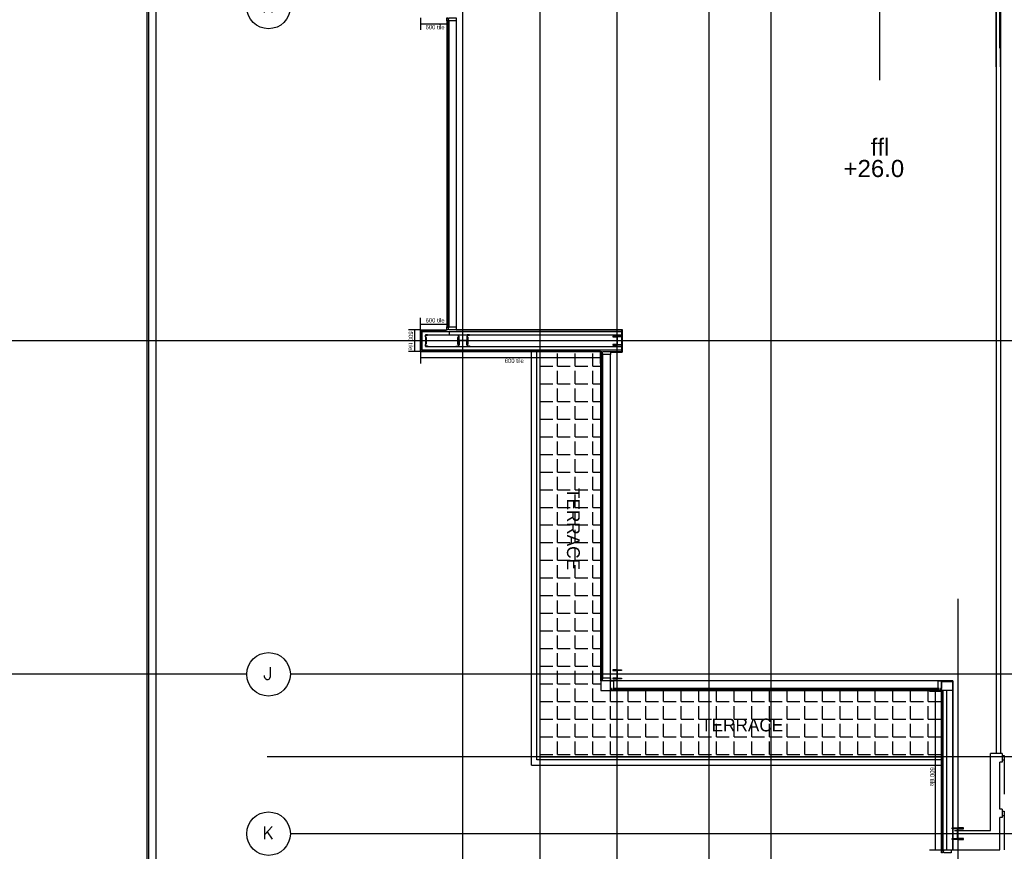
# Model space of a CAD drawing. Header units: millimetres. Extents: x -312551 to 250764, y -35891 to 59426.
# Tile 214 of 256: x 124028 to 147029, y -22528 to -3087. Entities that reach past the tile are written whole.
import ezdxf
from ezdxf.enums import TextEntityAlignment as Align

# ---------------------------------------------------------------- set-up
doc = ezdxf.new("R2010")
doc.units = ezdxf.units.MM
doc.header["$LTSCALE"] = 2.5
for name, color, linetype in [('curtain walling', 7, 'Continuous'), ('GLAZING', 1, 'Continuous'), ('NF ARCH', 4, 'Continuous'), ('NF-BUBBLE', 3, 'Continuous'), ('NF-GRIDS', 252, 'Continuous'), ('NF-Steel columns', 6, 'Continuous'), ('TERR TILE 500', 11, 'Continuous'), ('TERR TILE 600', 160, 'Continuous'), ('Terrace', 6, 'Continuous'), ('Terracotta Tile', 30, 'Continuous'), ('Text', 7, 'Continuous')]:
    doc.layers.add(name, color=color, linetype=linetype)
doc.styles.add('PAQ0135XPST$0$TITLE', font='swissl.ttf')
doc.styles.add('ROMANS', font='romans.shx', dxfattribs={"width": 0.8})

# ---------------------------------------------------------------- blocks, each defined once
blk = doc.blocks.new('254')
at = {"layer": 'NF-Steel columns', "color": 2, "linetype": 'Continuous'}
for points in [[(4507, -25241), (4378, -25241), (4378, -25220), (4488, -25220, 0.414214), (4501, -25208), (4501, -25007, 0.414214), (4488, -24995), (4378, -24995), (4378, -24974), (4507, -24974)], [(4507, -25241), (4637, -25241), (4637, -25220), (4527, -25220, -0.414214), (4514, -25208), (4514, -25007, -0.414214), (4527, -24995), (4637, -24995), (4637, -24974), (4507, -24974)]]:
    blk.add_lwpolyline(points, format="xyb", dxfattribs=at)
blk = doc.blocks.new('BUBBLEGRID')
at = {"layer": 'NF-BUBBLE'}
blk.add_circle((-678, 0), 678, dxfattribs=at)
at = {"layer": 'NF-BUBBLE', "color": 1, "style": 'ROMANS'}
blk.add_attdef('888', text='', height=400, dxfattribs=at).set_placement((-698, -173), align=Align.CENTER)

msp = doc.modelspace()

# ---------------------------------------------------------------- hatches: boundary and pattern name
at = {"layer": 'Terrace'}
h = msp.add_hatch(dxfattribs=at)
h.set_pattern_fill('ANGLE', color=256, scale=1500, style=0)
h.set_pattern_definition([(0, (-2071521.74, -4242199.36), (0, 412.5), [300, -112.5]), (90, (-2071521.74, -4242199.36), (-412.5, 3e-14), [300, -112.5])])
h.paths.add_polyline_path([(136182.8, -10840.5), (137602.8, -10840.5), (137602.8, -18770.5), (145562.7, -18770.5), (145562.7, -20315.5), (136182.8, -20315.5)])

# ---------------------------------------------------------------- linework, layer by layer
for p, q in [((133426.8, -10377.5), (138084.4, -10377.5)), ((133426.8, -10803.5), (133426.8, -10377.5)), ((133426.8, -10377.5), (134057.8, -10377.5)), ((133506.8, -10457.5), (133506.8, -10723.5)), ((133556.8, -10457.5), (134199.4, -10457.5)), ((133566.8, -10457.5), (138084.4, -10457.5)), ((134057.8, -10377.5), (134057.8, -10457.5)), ((133426.8, -10803.5), (138084.4, -10803.5)), ((133556.8, -10723.5), (138084.4, -10723.5)), ((145599.7, -22490.5), (145599.7, -18770.5)), ((145679.7, -18770.5), (145679.7, -22490.5)), ((145816.7, -18770.5), (145816.7, -22490.5))]:
    msp.add_line(p, q)
for points in [[(133556.8, -10467.5), (133556.8, -10457.5), (133506.8, -10457.5), (133506.8, -10497.5), (133521.8, -10517.5), (133521.8, -10663.5), (133506.8, -10683.5), (133506.8, -10723.5), (133556.8, -10723.5), (133556.8, -10713.5), (133554.8, -10713.5), (133554.8, -10721.5), (133508.8, -10721.5), (133508.8, -10684.2), (133523.8, -10664.2), (133523.8, -10516.9), (133508.8, -10496.9), (133508.8, -10459.5), (133554.8, -10459.5), (133554.8, -10467.5)], [(134231.2, -10467.5), (134231.2, -10457.5), (134281.2, -10457.5), (134281.2, -10497.5), (134266.2, -10517.5), (134266.2, -10663.5), (134281.2, -10683.5), (134281.2, -10723.5), (134231.2, -10723.5), (134231.2, -10713.5), (134233.2, -10713.5), (134233.2, -10721.5), (134279.2, -10721.5), (134279.2, -10684.2), (134264.2, -10664.2), (134264.2, -10516.9), (134279.2, -10496.9), (134279.2, -10459.5), (134233.2, -10459.5), (134233.2, -10467.5)], [(134534.4, -10467.5), (134534.4, -10457.5), (134484.4, -10457.5), (134484.4, -10497.5), (134499.4, -10517.5), (134499.4, -10663.5), (134484.4, -10683.5), (134484.4, -10723.5), (134534.4, -10723.5), (134534.4, -10713.5), (134532.4, -10713.5), (134532.4, -10721.5), (134486.4, -10721.5), (134486.4, -10684.2), (134501.4, -10664.2), (134501.4, -10516.9), (134486.4, -10496.9), (134486.4, -10459.5), (134532.4, -10459.5), (134532.4, -10467.5)]]:
    msp.add_lwpolyline(points, close=True)
at = {"layer": 'curtain walling'}
for p, q in [((137602.8, -18545.5), (137602.8, -18770.5)), ((137827.8, -18545.5), (137602.8, -18545.5)), ((137827.8, -18770.5), (137827.8, -18545.5)), ((137602.8, -18770.5), (137827.8, -18770.5))]:
    msp.add_line(p, q, dxfattribs=at)
for points in [[(134027.8, -3040.5), (134027.8, -3063), (134052.8, -3063), (134052.8, -3040.5), (134227.8, -3040.5), (134227.8, -3115.5), (134052.8, -3115.5), (134052.8, -3093), (134027.8, -3093), (134027.8, -3115.5), (134002.8, -3115.5), (134002.8, -3040.5), (134027.8, -3040.5)], [(134027.8, -10265.5), (134027.8, -10288), (134052.8, -10288), (134052.8, -10265.5), (134227.8, -10265.5), (134227.8, -10340.5), (134052.8, -10340.5), (134052.8, -10318), (134027.8, -10318), (134027.8, -10340.5), (134002.8, -10340.5), (134002.8, -10265.5), (134027.8, -10265.5)], [(137627.8, -10840.5), (137627.8, -10863), (137652.8, -10863), (137652.8, -10840.5), (137827.8, -10840.5), (137827.8, -10915.5), (137652.8, -10915.5), (137652.8, -10893), (137627.8, -10893), (137627.8, -10915.5), (137602.8, -10915.5), (137602.8, -10840.5), (137627.8, -10840.5)], [(137627.8, -18470.5), (137627.8, -18493), (137652.8, -18493), (137652.8, -18470.5), (137827.8, -18470.5), (137827.8, -18545.5), (137652.8, -18545.5), (137652.8, -18523), (137627.8, -18523), (137627.8, -18545.5), (137602.8, -18545.5), (137602.8, -18470.5), (137627.8, -18470.5)], [(137827.8, -18745.5), (137850.3, -18745.5), (137850.3, -18720.5), (137827.8, -18720.5), (137827.8, -18545.5), (137902.8, -18545.5), (137902.8, -18720.5), (137880.3, -18720.5), (137880.3, -18745.5), (137902.8, -18745.5), (137902.8, -18770.5), (137827.8, -18770.5), (137827.8, -18745.5)], [(145487.7, -18745.5), (145510.2, -18745.5), (145510.2, -18720.5), (145487.7, -18720.5), (145487.7, -18545.5), (145562.7, -18545.5), (145562.7, -18720.5), (145540.2, -18720.5), (145540.2, -18745.5), (145562.7, -18745.5), (145562.7, -18770.5), (145487.7, -18770.5), (145487.7, -18745.5)], [(145587.7, -22490.5), (145587.7, -22513), (145612.7, -22513), (145612.7, -22490.5), (145787.7, -22490.5), (145787.7, -22565.5), (145612.7, -22565.5), (145612.7, -22543), (145587.7, -22543), (145587.7, -22565.5), (145562.7, -22565.5), (145562.7, -22490.5), (145587.7, -22490.5)]]:
    msp.add_lwpolyline(points, dxfattribs=at)
msp.add_lwpolyline([(145562.7, -18560.5), (145816.7, -18560.5), (145816.7, -18770.5), (145562.7, -18770.5)], close=True, dxfattribs=at)
at = {"layer": 'GLAZING'}
for p, q in [((134002.8, -3115.5), (134002.8, -10265.5)), ((134027.8, -3115.5), (134027.8, -10265.5)), ((134027.8, -3115.5), (134027.8, -10265.5)), ((134052.8, -3115.5), (134052.8, -10265.5)), ((134052.8, -3115.5), (134052.8, -10265.5)), ((134227.8, -3040.5), (134227.8, -10265.5)), ((134227.8, -3040.5), (134227.8, -10265.5)), ((134227.8, -10325.5), (138099.4, -10325.5)), ((134227.8, -10340.5), (138084.4, -10340.5)), ((138084.4, -10340.5), (138084.4, -10840.5)), ((138099.4, -10325.5), (138099.4, -10855.5)), ((137602.8, -18470.5), (137602.8, -10915.5)), ((137627.8, -18470.5), (137627.8, -10915.5)), ((137652.8, -18470.5), (137652.8, -10915.5)), ((137827.8, -10840.5), (138084.4, -10840.5)), ((137827.8, -10855.5), (138099.4, -10855.5)), ((137827.8, -18770.5), (137827.8, -10915.5)), ((145829.2, -18545.5), (137602.8, -18545.5)), ((145816.7, -18560.5), (145562.7, -18560.5)), ((145829.2, -18545.5), (145829.2, -22490.5)), ((145487.7, -18720.5), (137902.8, -18720.5)), ((145487.7, -18745.5), (137902.8, -18745.5)), ((145562.7, -18770.5), (137902.8, -18770.5))]:
    msp.add_line(p, q, dxfattribs=at)
at = {"layer": 'NF ARCH'}
for p, q in [((135982.8, -20515.5), (135982.8, -10840.5)), ((136107.8, -20390.5), (136107.8, -10840.5)), ((136182.8, -20315.5), (136182.8, -10840.5)), ((146707.5, -22040.5), (146707.5, -20240.5)), ((146976.1, -20240.5), (146707.5, -20240.5)), ((146976.1, -20240.5), (146976.1, -20440.5)), ((145577.7, -20390.5), (136107.8, -20390.5)), ((136182.8, -20315.5), (145577.7, -20315.5)), ((146923.4, -21540.5), (146923.4, -20440.5)), ((146976.1, -20440.5), (146923.4, -20440.5)), ((146975.4, -20290.5), (147025.7, -20290.5)), ((146976.1, -20390.7), (147026.1, -20390.5)), ((147025.7, -20290.5), (147026.1, -20390.5)), ((147026.1, -20390.5), (147029, -21190.5)), ((135982.8, -20515.5), (145577.7, -20515.5)), ((146976.1, -21540.5), (146923.4, -21540.5)), ((146975.7, -21590.7), (147025.7, -21590.5)), ((146976.1, -21540.5), (146976.1, -21740.5)), ((147025.7, -21590.5), (147026.1, -21690.5)), ((146923.4, -22490.5), (146923.4, -21740.5)), ((146976.1, -21740.5), (146923.4, -21740.5)), ((146976.1, -21690.7), (147026.1, -21690.5)), ((147026.1, -21690.5), (147029, -22490.5)), ((145862.7, -22040.5), (146707.5, -22040.5)), ((145562.7, -22490.5), (146923.4, -22490.5))]:
    msp.add_line(p, q, dxfattribs=at)
at = {"layer": 'NF-GRIDS'}
for p, q in [((127007.8, -27784), (127007.8, 58409.3)), ((127042.8, -27784), (127042.8, 58409.3)), ((127217.8, -27784), (127217.8, 58409.3)), ((134382.8, -27784), (134382.8, 58409.3)), ((141582.8, -27784), (141582.8, 58409.3)), ((140133.2, -27784), (140133.2, 46303.6)), ((137982.8, -27784), (137982.8, 32585.1)), ((136182.8, -27784), (136182.8, 21323.1)), ((146922.5, -3750.4), (146922.5, 7979.8)), ((144122.1, -4498.1), (144122.1, 6990.4)), ((146837.5, -4190.5), (146837.5, 3809.5)), ((146937.5, -4190.5), (146937.5, 3809.5)), ((146837.5, -2840.5), (146837.5, -20240.5)), ((146937.5, -2840.5), (146937.5, -20240.5)), ((164549.8, -10590.5), (84521.8, -10590.5)), ((145942.7, -16623.8), (145942.7, -31264.5)), ((129333.8, -18390.5), (84521.8, -18390.5)), ((164549.8, -18390.5), (130350.1, -18390.5)), ((164549.8, -20315.5), (129807.7, -20315.5)), ((164549.8, -22115.5), (130350.1, -22115.5))]:
    msp.add_line(p, q, dxfattribs=at)
at = {"layer": 'NF-Steel columns', "color": 2}
for points in [[(134484.4, -10590.5), (134484.4, -10488.9), (134473.4, -10488.9), (134473.4, -10576.2, -0.4142136), (134462.7, -10586.9), (134302.9, -10586.9, -0.4142136), (134292.2, -10576.2), (134292.2, -10488.9), (134281.2, -10488.9), (134281.2, -10590.5)], [(137982.8, -10488.9), (137881.2, -10488.9), (137881.2, -10499.9), (137968.4, -10499.9, -0.4142136), (137979.1, -10510.6), (137979.1, -10670.4, -0.4142136), (137968.4, -10681.1), (137881.2, -10681.1), (137881.2, -10692.1), (137982.8, -10692.1)], [(137982.8, -10488.9), (138084.4, -10488.9), (138084.4, -10499.9), (137997.1, -10499.9, 0.4142136), (137986.4, -10510.6), (137986.4, -10670.4, 0.4142136), (137997.1, -10681.1), (138084.4, -10681.1), (138084.4, -10692.1), (137982.8, -10692.1)], [(134484.4, -10590.5), (134484.4, -10692.1), (134473.4, -10692.1), (134473.4, -10604.9, 0.4142136), (134462.7, -10594.2), (134302.9, -10594.2, 0.4142136), (134292.2, -10604.9), (134292.2, -10692.1), (134281.2, -10692.1), (134281.2, -10590.5)], [(137982.8, -18288.9), (137881.2, -18288.9), (137881.2, -18299.9), (137968.4, -18299.9, -0.4142136), (137979.1, -18310.6), (137979.1, -18470.4, -0.4142136), (137968.4, -18481.1), (137881.2, -18481.1), (137881.2, -18492.1), (137982.8, -18492.1)], [(137982.8, -18288.9), (138084.4, -18288.9), (138084.4, -18299.9), (137997.1, -18299.9, 0.4142136), (137986.4, -18310.6), (137986.4, -18470.4, 0.4142136), (137997.1, -18481.1), (138084.4, -18481.1), (138084.4, -18492.1), (137982.8, -18492.1)]]:
    msp.add_lwpolyline(points, format="xyb", dxfattribs=at)
at = {"layer": 'TERR TILE 500'}
for p, q in [((133397.8, -10340.5), (133110.3, -10340.5)), ((133254.1, -10340.5), (133254.1, -10840.5)), ((133397.8, -10840.5), (133110.3, -10840.5))]:
    msp.add_line(p, q, dxfattribs=at)
at = {"layer": 'TERR TILE 600'}
for p, q in [((133389.8, -3040.5), (133389.8, -3324)), ((133389.8, -3180.3), (134002.8, -3180.3)), ((133389.8, -10340.5), (133389.8, -10057)), ((133389.8, -10200.8), (134002.8, -10200.8)), ((133389.8, -10840.5), (133389.8, -11124)), ((133389.8, -10980.3), (137589.8, -10980.3)), ((137589.8, -10840.5), (137589.8, -11124)), ((145279.2, -18780.5), (145562.7, -18780.5)), ((145419, -22490.5), (145419, -18780.5)), ((145279.2, -22490.5), (145562.7, -22490.5))]:
    msp.add_line(p, q, dxfattribs=at)
at = {"layer": 'Terrace'}
msp.add_lwpolyline([(136182.8, -10840.5), (137602.8, -10840.5), (137602.8, -18770.5), (145562.7, -18770.5), (145562.7, -20315.5), (136182.8, -20315.5)], close=True, dxfattribs=at)
at = {"layer": 'Terracotta Tile'}
for p, q in [((133389.8, -10836.5), (133389.8, -10344.5)), ((133404.8, -10359.5), (133389.8, -10344.5)), ((133397.8, -10340.5), (133989.8, -10340.5)), ((133412.8, -10355.5), (133397.8, -10340.5)), ((133989.8, -10340.5), (133989.8, -10355.5)), ((133989.8, -10340.5), (133989.8, -10355.5)), ((133989.8, -10340.5), (133989.8, -10355.5)), ((133989.8, -10340.5), (133989.8, -10355.5)), ((133404.8, -10821.5), (133404.8, -10359.5)), ((133412.8, -10355.5), (133989.8, -10355.5)), ((133404.8, -10821.5), (133389.8, -10836.5)), ((133412.8, -10825.5), (133397.8, -10840.5)), ((133397.8, -10840.5), (133989.8, -10840.5)), ((133412.8, -10825.5), (133989.8, -10825.5)), ((133989.8, -10840.5), (133989.8, -10825.5))]:
    msp.add_line(p, q, dxfattribs=at)
for points in [[(133997.8, -10840.5), (134589.8, -10840.5), (134589.8, -10825.5), (133997.8, -10825.5)], [(134597.8, -10840.5), (135189.8, -10840.5), (135189.8, -10825.5), (134597.8, -10825.5)], [(135197.8, -10840.5), (135789.8, -10840.5), (135789.8, -10825.5), (135197.8, -10825.5)], [(135797.8, -10840.5), (136389.8, -10840.5), (136389.8, -10825.5), (135797.8, -10825.5)], [(136397.8, -10840.5), (136989.8, -10840.5), (136989.8, -10825.5), (136397.8, -10825.5)], [(136997.8, -10840.5), (137589.8, -10840.5), (137589.8, -10825.5), (136997.8, -10825.5)], [(145577.7, -18780.5), (145577.7, -18890.5), (145562.7, -18890.5), (145562.7, -18780.5)], [(145577.7, -18898.5), (145577.7, -19490.5), (145562.7, -19490.5), (145562.7, -18898.5)], [(145577.7, -19498.5), (145577.7, -20090.5), (145562.7, -20090.5), (145562.7, -19498.5)], [(145577.7, -20098.5), (145577.7, -20690.5), (145562.7, -20690.5), (145562.7, -20098.5)], [(145577.7, -20698.5), (145577.7, -21290.5), (145562.7, -21290.5), (145562.7, -20698.5)], [(145577.7, -21298.5), (145577.7, -21890.5), (145562.7, -21890.5), (145562.7, -21298.5)], [(145577.7, -21898.5), (145577.7, -22490.5), (145562.7, -22490.5), (145562.7, -21898.5)]]:
    msp.add_lwpolyline(points, close=True, dxfattribs=at)

# ---------------------------------------------------------------- block references
at = {"layer": 'NF-GRIDS', "xscale": 0.75, "yscale": 0.75, "zscale": 0.75}
for p, values in [((130350.1, -2790.5), {'888': 'H'}), ((130350.1, -18390.5), {'888': 'J'}), ((130350.1, -22115.5), {'888': 'K'})]:
    msp.add_blockref('BUBBLEGRID', p, dxfattribs=at).add_auto_attribs(values)
at = {"layer": 'NF-Steel columns'}
msp.add_blockref('254', (141435.2, 2992), dxfattribs=at)

# ---------------------------------------------------------------- texts
at = {"layer": 'TERR TILE 500', "insert": (133214.5, -10373.6), "char_height": 100, "width": 1820.019, "attachment_point": 1, "rotation": 270}
msp.add_mtext('500 tile', dxfattribs=at)
at = {"layer": 'TERR TILE 600', "char_height": 100, "width": 1820.019, "attachment_point": 1}
for insert in [(133508.5, -3211.1), (133508.5, -10065.6), (135358.6, -11011.1)]:
    msp.add_mtext('600 tile', dxfattribs=dict(at, insert=insert))
at = {"layer": 'TERR TILE 600', "insert": (145394.6, -20561.4), "char_height": 100, "width": 524, "attachment_point": 1, "rotation": 270}
msp.add_mtext('600 tile', dxfattribs=at)
at = {"layer": 'Text', "color": 6, "linetype": 'Continuous', "style": 'PAQ0135XPST$0$TITLE'}
for s, p in [('ffl', (143909.6, -6266)), ('+26.0', (143275.8, -6765.2))]:
    msp.add_text(s, height=400, dxfattribs=at).set_placement(p)
at = {"layer": 'Text'}
msp.add_text('TERRACE', height=300, rotation=270, dxfattribs=at).set_placement((136812.6, -14034.8))
msp.add_text('TERRACE', height=300, dxfattribs=at).set_placement((139946.5, -19725))

doc.saveas('drawing.dxf')
